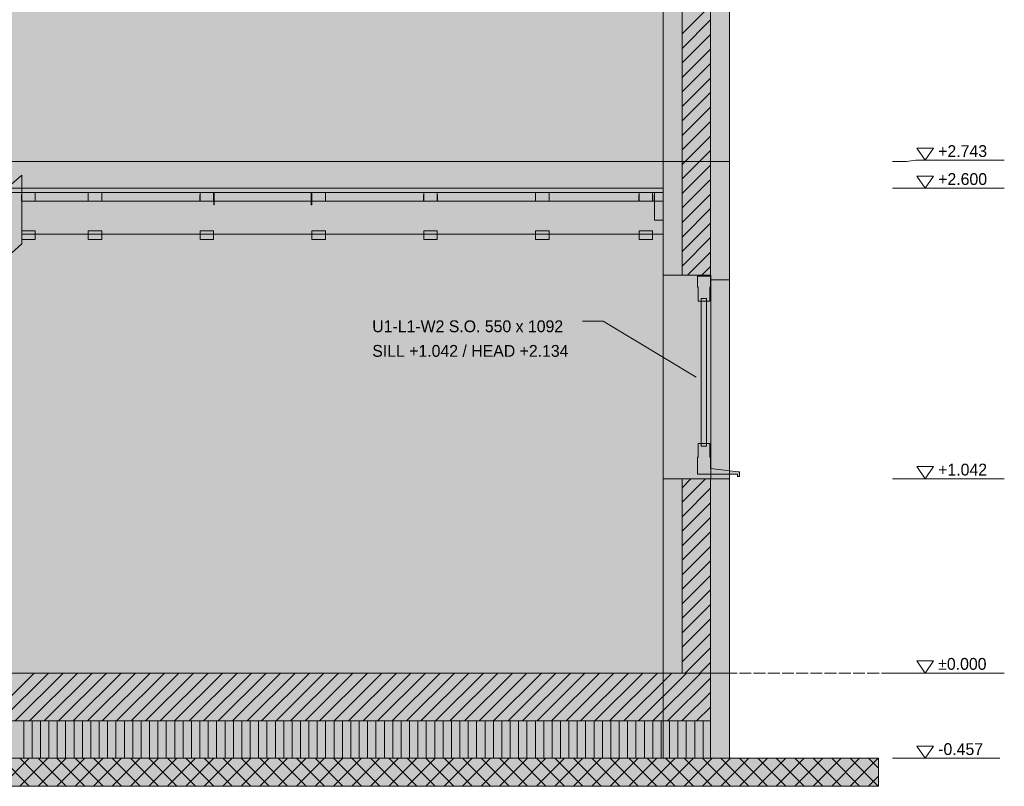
# Model space of a CAD drawing. Header units: millimetres. Extents: x 17 to 413, y 4 to 292.
# Tile 6 of 8: x 167 to 272, y 74 to 156. Entities that reach past the tile are written whole.
import ezdxf

# ---------------------------------------------------------------- set-up
doc = ezdxf.new("R2010")
doc.units = ezdxf.units.MM
doc.linetypes.add('DASHED', pattern=[1.524, 1.27, -0.254])
for name, color, linetype in [('FILL-C_BDBDBF', 7, 'Continuous'), ('FILL-EPS', 7, 'Continuous'), ('FILL-INK', 7, 'Continuous'), ('FILL-LIGHT', 7, 'Continuous'), ('FILL-MASONRY_FILL', 7, 'Continuous'), ('FILL-STEEL_GREY', 7, 'Continuous'), ('FILL-TIMBER', 7, 'Continuous'), ('FILL-WHITE', 7, 'Continuous'), ('LINE-C_BF9E33', 7, 'Continuous'), ('LINE-CORE', 7, 'Continuous'), ('LINE-INK', 7, 'Continuous'), ('LINE-STEEL-DASH', 7, 'DASHED'), ('LINE-STEEL_GREY', 7, 'Continuous'), ('LINE-TIMBER_DK', 7, 'Continuous'), ('TEXT-INK', 7, 'Continuous')]:
    doc.layers.add(name, color=color, linetype=linetype)

msp = doc.modelspace()

# ---------------------------------------------------------------- hatches: boundary and pattern name
at = {"layer": 'FILL-C_BDBDBF', "true_color": 0xbdbdbf}
h = msp.add_hatch(color=256, dxfattribs=at)
h.dxf.hatch_style = 1
h.paths.add_polyline_path([(240.8, 128.82), (238.24, 128.82), (237.75, 128.82), (237.75, 186.72), (240.8, 186.72)])
h = msp.add_hatch(color=256, dxfattribs=at)
h.dxf.hatch_style = 1
h.paths.add_polyline_path([(237.75, 106.98), (238.29, 106.98), (238.41, 106.98), (239.48, 106.98), (240.8, 106.98), (240.8, 77), (240.8, 77), (240.8, 85.72), (240.8, 86.14), (237.75, 86.14)])
at = {"layer": 'FILL-EPS', "true_color": 0xccffff}
h = msp.add_hatch(color=256, dxfattribs=at)
h.dxf.hatch_style = 1
h.paths.add_polyline_path([(235.72, 141.96), (235.72, 143.39), (235.72, 154.09), (235.72, 166.17), (235.72, 182.25), (235.72, 186.72), (237.75, 186.72), (237.75, 128.82), (235.72, 128.82), (235.72, 129.12), (235.72, 141), (235.72, 141.89)])
h = msp.add_hatch(color=256, dxfattribs=at)
h.dxf.hatch_style = 1
h.paths.add_polyline_path([(242.83, 186.72), (242.83, 186.4), (242.83, 186.37), (242.83, 186.29), (242.83, 186.22), (242.83, 185.96), (242.83, 185.67), (242.83, 184.62), (242.83, 182.04), (242.83, 166.85), (242.83, 153.66), (242.83, 141), (242.83, 140.4), (242.83, 140.37), (242.83, 140.28), (242.83, 140.18), (242.83, 140.13), (242.83, 139.99), (242.83, 139.59), (242.83, 139.21), (242.83, 138.91), (242.83, 137.77), (242.83, 132.39), (242.83, 128.32), (241.81, 128.32), (240.82, 128.32), (240.82, 128.56), (240.82, 128.82), (240.8, 128.82), (240.8, 186.72), (242.5, 186.72)])
h = msp.add_hatch(color=256, dxfattribs=at)
h.dxf.hatch_style = 1
h.paths.add_polyline_path([(236.44, 86.14), (235.72, 86.14), (235.72, 89.55), (235.72, 106.98), (237.75, 106.98), (237.75, 86.14), (236.72, 86.14)])
h = msp.add_hatch(color=256, dxfattribs=at)
h.dxf.hatch_style = 1
h.paths.add_polyline_path([(242.83, 106.98), (242.83, 105.51), (242.83, 86.14), (242.83, 77.42), (242.83, 77), (242.73, 77), (240.8, 77), (240.8, 106.98), (241.83, 106.98)])
at = {"layer": 'FILL-INK', "true_color": 0x1a1a1a}
h = msp.add_hatch(color=256, dxfattribs=at)
h.dxf.hatch_style = 1
h.paths.add_polyline_path([(166.88, 136.77), (166.88, 136.74), (166.88, 136.74), (166.85, 136.74), (166.85, 136.77), (166.85, 137.4), (166.85, 137.4), (166.88, 137.4)])
h = msp.add_hatch(color=256, dxfattribs=at)
h.dxf.hatch_style = 1
h.paths.add_polyline_path([(168.34, 136.74), (168.34, 136.74), (168.32, 136.74), (168.32, 136.77), (168.32, 137.4), (168.32, 137.4), (168.34, 137.4), (168.34, 136.77)])
h = msp.add_hatch(color=256, dxfattribs=at)
h.dxf.hatch_style = 1
h.paths.add_polyline_path([(174.03, 136.74), (174.03, 136.74), (174.01, 136.74), (174.01, 136.77), (174.01, 137.4), (174.01, 137.4), (174.03, 137.4), (174.03, 136.77)])
h = msp.add_hatch(color=256, dxfattribs=at)
h.dxf.hatch_style = 1
h.paths.add_polyline_path([(175.49, 136.77), (175.49, 136.74), (175.49, 136.74), (175.47, 136.74), (175.47, 136.77), (175.47, 137.4), (175.47, 137.4), (175.49, 137.4)])
h = msp.add_hatch(color=256, dxfattribs=at)
h.dxf.hatch_style = 1
h.paths.add_polyline_path([(186.03, 136.77), (186.03, 136.74), (186.03, 136.74), (186.01, 136.74), (186.01, 136.77), (186.01, 137.4), (186.01, 137.4), (186.03, 137.4)])
h = msp.add_hatch(color=256, dxfattribs=at)
h.dxf.hatch_style = 1
h.paths.add_polyline_path([(187.49, 136.77), (187.49, 136.74), (187.49, 136.74), (187.47, 136.74), (187.47, 136.77), (187.47, 137.4), (187.47, 137.4), (187.49, 137.4)])
h = msp.add_hatch(color=256, dxfattribs=at)
h.dxf.hatch_style = 1
h.paths.add_polyline_path([(198.03, 136.74), (198.03, 136.74), (198.01, 136.74), (198.01, 136.77), (198.01, 137.4), (198.01, 137.4), (198.03, 137.4), (198.03, 136.77)])
h = msp.add_hatch(color=256, dxfattribs=at)
h.dxf.hatch_style = 1
h.paths.add_polyline_path([(199.49, 136.74), (199.49, 136.74), (199.47, 136.74), (199.47, 136.77), (199.47, 137.4), (199.47, 137.4), (199.49, 137.4), (199.49, 136.77)])
h = msp.add_hatch(color=256, dxfattribs=at)
h.dxf.hatch_style = 1
h.paths.add_polyline_path([(210.03, 136.77), (210.03, 136.74), (210.03, 136.74), (210.01, 136.74), (210.01, 136.77), (210.01, 137.4), (210.01, 137.4), (210.03, 137.4)])
h = msp.add_hatch(color=256, dxfattribs=at)
h.dxf.hatch_style = 1
h.paths.add_polyline_path([(211.49, 136.74), (211.49, 136.74), (211.47, 136.74), (211.47, 136.77), (211.47, 137.4), (211.47, 137.4), (211.49, 137.4), (211.49, 136.77)])
h = msp.add_hatch(color=256, dxfattribs=at)
h.dxf.hatch_style = 1
h.paths.add_polyline_path([(222.03, 136.74), (222.03, 136.74), (222.01, 136.74), (222.01, 136.77), (222.01, 137.4), (222.01, 137.4), (222.03, 137.4), (222.03, 136.77)])
h = msp.add_hatch(color=256, dxfattribs=at)
h.dxf.hatch_style = 1
h.paths.add_polyline_path([(223.49, 136.77), (223.49, 136.74), (223.49, 136.74), (223.47, 136.74), (223.47, 136.77), (223.47, 137.4), (223.47, 137.4), (223.49, 137.4)])
h = msp.add_hatch(color=256, dxfattribs=at)
h.dxf.hatch_style = 1
h.paths.add_polyline_path([(233.14, 136.74), (233.13, 136.74), (233.11, 136.74), (233.11, 136.77), (233.11, 137.4), (233.11, 137.4), (233.14, 137.4), (233.14, 136.77)])
h = msp.add_hatch(color=256, dxfattribs=at)
h.dxf.hatch_style = 1
h.paths.add_polyline_path([(234.6, 136.74), (234.6, 136.74), (234.58, 136.74), (234.58, 136.77), (234.58, 137.4), (234.58, 137.4), (234.6, 137.4), (234.6, 136.77)])
at = {"layer": 'FILL-INK', "true_color": 0x1a1a1f}
h = msp.add_hatch(color=256, dxfattribs=at)
h.dxf.hatch_style = 1
h.paths.add_polyline_path([(239.27, 117.89), (237.88, 118.29), (238.27, 118.94)])
at = {"layer": 'FILL-LIGHT', "true_color": 0xcccccf}
h = msp.add_hatch(color=256, dxfattribs=at)
h.dxf.hatch_style = 1
h.paths.add_polyline_path([(82.89, 81), (71.81, 81), (71.81, 81.33), (71.81, 86.14), (229.71, 86.14), (240.8, 86.14), (240.8, 85.8), (240.8, 81)])
at = {"layer": 'FILL-MASONRY_FILL', "true_color": 0xe0d9cc}
h = msp.add_hatch(color=256, dxfattribs=at)
h.dxf.hatch_style = 1
h.paths.add_polyline_path([(78.82, 74), (53.78, 74), (53.78, 74.36), (53.78, 77), (233.78, 77), (258.83, 77), (258.83, 76.63), (258.83, 74)])
at = {"layer": 'FILL-STEEL_GREY', "true_color": 0x737378}
h = msp.add_hatch(color=256, dxfattribs=at)
h.dxf.hatch_style = 1
h.paths.add_polyline_path([(166.88, 138.09), (166.88, 138.14), (172.19, 138.14), (172.89, 138.14), (177.98, 138.14), (220.89, 138.14), (222.46, 138.14), (235.72, 138.14), (235.72, 137.75), (235.72, 137.7), (234.14, 137.7), (220.89, 137.7), (215.8, 137.7), (172.89, 137.7), (172.19, 137.7), (166.88, 137.7)])
at = {"layer": 'FILL-TIMBER', "true_color": 0xedd6a8}
h = msp.add_hatch(color=256, dxfattribs=at)
h.dxf.hatch_style = 1
h.paths.add_polyline_path([(168.32, 137.7), (168.32, 137.44), (168.32, 136.76), (167.27, 136.76), (166.88, 136.76), (166.88, 137.02), (166.88, 137.7), (167.92, 137.7)])
h = msp.add_hatch(color=256, dxfattribs=at)
h.dxf.hatch_style = 1
h.paths.add_polyline_path([(175.07, 137.7), (175.47, 137.7), (175.47, 137.44), (175.47, 136.76), (174.42, 136.76), (174.03, 136.76), (174.03, 137.02), (174.03, 137.7)])
h = msp.add_hatch(color=256, dxfattribs=at)
h.dxf.hatch_style = 1
h.paths.add_polyline_path([(187.47, 137.7), (187.47, 137.44), (187.47, 136.76), (186.42, 136.76), (186.03, 136.76), (186.03, 137.02), (186.03, 137.7), (187.07, 137.7)])
h = msp.add_hatch(color=256, dxfattribs=at)
h.dxf.hatch_style = 1
h.paths.add_polyline_path([(199.47, 137.7), (199.47, 137.44), (199.47, 136.76), (198.42, 136.76), (198.03, 136.76), (198.03, 137.02), (198.03, 137.7), (199.07, 137.7)])
h = msp.add_hatch(color=256, dxfattribs=at)
h.dxf.hatch_style = 1
h.paths.add_polyline_path([(211.07, 137.7), (211.47, 137.7), (211.47, 137.44), (211.47, 136.76), (210.42, 136.76), (210.03, 136.76), (210.03, 137.02), (210.03, 137.7)])
h = msp.add_hatch(color=256, dxfattribs=at)
h.dxf.hatch_style = 1
h.paths.add_polyline_path([(223.47, 137.7), (223.47, 137.44), (223.47, 136.76), (222.42, 136.76), (222.03, 136.76), (222.03, 137.02), (222.03, 137.7), (223.07, 137.7)])
h = msp.add_hatch(color=256, dxfattribs=at)
h.dxf.hatch_style = 1
h.paths.add_polyline_path([(234.58, 137.7), (234.58, 137.44), (234.58, 136.76), (233.53, 136.76), (233.14, 136.76), (233.14, 137.02), (233.14, 137.7), (234.18, 137.7)])
h = msp.add_hatch(color=256, dxfattribs=at)
h.dxf.hatch_style = 1
h.paths.add_polyline_path([(235.72, 137.7), (235.72, 137.43), (235.72, 134.7), (234.86, 134.7), (234.78, 134.7), (234.78, 134.97), (234.78, 137.7), (235.63, 137.7)])
h = msp.add_hatch(color=256, dxfattribs=at)
h.dxf.hatch_style = 1
h.paths.add_polyline_path([(168.32, 133.58), (168.32, 133.34), (168.32, 132.64), (167.25, 132.64), (166.88, 132.64), (166.88, 132.88), (166.88, 133.58), (167.95, 133.58)])
h = msp.add_hatch(color=256, dxfattribs=at)
h.dxf.hatch_style = 1
h.paths.add_polyline_path([(175.47, 133.58), (175.47, 133.34), (175.47, 132.64), (174.4, 132.64), (174.03, 132.64), (174.03, 132.88), (174.03, 133.58), (175.1, 133.58)])
h = msp.add_hatch(color=256, dxfattribs=at)
h.dxf.hatch_style = 1
h.paths.add_polyline_path([(187.1, 133.58), (187.47, 133.58), (187.47, 133.34), (187.47, 132.64), (186.4, 132.64), (186.03, 132.64), (186.03, 132.88), (186.03, 133.58)])
h = msp.add_hatch(color=256, dxfattribs=at)
h.dxf.hatch_style = 1
h.paths.add_polyline_path([(199.47, 133.58), (199.47, 133.34), (199.47, 132.64), (198.4, 132.64), (198.03, 132.64), (198.03, 132.88), (198.03, 133.58), (199.1, 133.58)])
h = msp.add_hatch(color=256, dxfattribs=at)
h.dxf.hatch_style = 1
h.paths.add_polyline_path([(211.47, 133.58), (211.47, 133.34), (211.47, 132.64), (210.4, 132.64), (210.03, 132.64), (210.03, 132.88), (210.03, 133.58), (211.1, 133.58)])
h = msp.add_hatch(color=256, dxfattribs=at)
h.dxf.hatch_style = 1
h.paths.add_polyline_path([(223.1, 133.58), (223.47, 133.58), (223.47, 133.34), (223.47, 132.64), (222.4, 132.64), (222.03, 132.64), (222.03, 132.88), (222.03, 133.58)])
h = msp.add_hatch(color=256, dxfattribs=at)
h.dxf.hatch_style = 1
h.paths.add_polyline_path([(234.58, 133.58), (234.58, 133.34), (234.58, 132.64), (233.5, 132.64), (233.14, 132.64), (233.14, 132.88), (233.14, 133.58), (234.21, 133.58)])
h = msp.add_hatch(color=256, dxfattribs=at)
h.dxf.hatch_style = 1
h.paths.add_polyline_path([(239.47, 126.02), (239.47, 126.76), (239.47, 127.52), (239.39, 127.52), (239.39, 128.12), (239.39, 128.72), (240.1, 128.72), (240.79, 128.72), (240.79, 128.13), (240.79, 127.52), (240.71, 127.52), (240.71, 126.78), (240.71, 126.02), (240.37, 126.02), (240.37, 126.32), (240.1, 126.32), (239.81, 126.32), (239.81, 126.02)])
h = msp.add_hatch(color=256, dxfattribs=at)
h.dxf.hatch_style = 1
h.paths.add_polyline_path([(240.1, 110.78), (239.81, 110.78), (239.81, 118.25), (239.81, 126.02), (240.08, 126.02), (240.37, 126.02), (240.37, 118.54), (240.37, 110.78)])
h = msp.add_hatch(color=256, dxfattribs=at)
h.dxf.hatch_style = 1
h.paths.add_polyline_path([(239.39, 108.67), (239.39, 109.28), (239.47, 109.28), (239.47, 110.02), (239.47, 110.78), (239.81, 110.78), (239.81, 110.48), (240.09, 110.48), (240.37, 110.48), (240.37, 110.78), (240.71, 110.78), (240.71, 110.04), (240.71, 109.28), (240.79, 109.28), (240.79, 108.68), (240.79, 108.08), (242.3, 107.89), (243.77, 107.72), (243.83, 107.72), (243.89, 107.72), (243.89, 107.48), (243.89, 107.24), (243.79, 107.24), (243.69, 107.24), (243.69, 107.35), (243.69, 107.48), (241.52, 107.48), (239.39, 107.48), (239.39, 107.77), (239.39, 108.08)])
at = {"layer": 'FILL-TIMBER', "true_color": 0xfced9e}
h = msp.add_hatch(color=256, dxfattribs=at)
h.dxf.hatch_style = 1
h.paths.add_polyline_path([(240.8, 77), (82.89, 77), (71.81, 77), (71.81, 77.13), (71.81, 79), (71.81, 79.13), (71.81, 81), (229.71, 81), (240.8, 81), (240.8, 80.87), (240.8, 79), (240.8, 78.87)])
at = {"layer": 'FILL-WHITE', "true_color": 0xffffff}
h = msp.add_hatch(color=256, dxfattribs=at)
h.dxf.hatch_style = 1
h.paths.add_polyline_path([(76.89, 191.9), (147.85, 241.59), (147.85, 241.59), (147.85, 241.59), (147.85, 241.59), (164.75, 241.59), (164.75, 241.59), (164.75, 241.59), (164.75, 241.59), (235.71, 191.9), (235.71, 191.9), (235.71, 191.9), (235.71, 191.9), (235.71, 191.9), (235.71, 191.9), (235.71, 191.9), (235.71, 141), (76.89, 141)])
h.paths.add_polyline_path([(191.43, 158.79), (191.43, 180.14), (177.42, 180.14), (177.42, 158.79)], flags=0)
h = msp.add_hatch(color=256, dxfattribs=at)
h.dxf.hatch_style = 1
h.paths.add_polyline_path([(76.89, 186.72), (77.06, 186.72), (77.06, 186.73), (77.09, 186.72), (77.09, 192.04), (77.09, 192.04), (147.85, 241.59), (147.85, 241.59), (164.75, 241.59), (165.97, 240.74), (165.97, 240.74), (165.97, 240.74), (235.51, 192.04), (235.51, 192.04), (235.51, 192.04), (235.51, 186.72), (235.71, 186.72), (235.71, 141), (235.71, 141), (235.71, 141), (235.71, 141), (76.89, 141)])
h.paths.add_polyline_path([(191.93, 158.79), (191.93, 180.64), (191.9, 180.63), (191.89, 180.64), (176.92, 180.64), (176.92, 158.79)], flags=0)
h = msp.add_hatch(color=256, dxfattribs=at)
h.dxf.hatch_style = 1
h.paths.add_polyline_path([(235.71, 191.9), (242.83, 186.92), (242.83, 141), (235.71, 141)])
h = msp.add_hatch(color=256, dxfattribs=at)
h.dxf.hatch_style = 1
h.paths.add_polyline_path([(235.71, 141), (235.71, 141), (235.71, 186.72), (235.72, 186.72), (235.72, 186.72), (242.83, 186.72), (242.83, 186.72), (242.83, 141), (242.83, 141), (242.83, 141), (242.83, 141), (235.71, 141), (235.71, 141)])
h = msp.add_hatch(color=256, dxfattribs=at)
h.dxf.hatch_style = 1
h.paths.add_polyline_path([(235.72, 141), (235.72, 186.72), (242.83, 186.72), (242.83, 186.72), (242.83, 141), (235.72, 141)])
h = msp.add_hatch(color=256, dxfattribs=at)
h.dxf.hatch_style = 1
h.paths.add_polyline_path([(76.89, 86.14), (76.89, 141), (235.71, 141), (235.71, 141), (235.71, 141), (235.71, 86.14), (76.89, 86.14)])
h = msp.add_hatch(color=256, dxfattribs=at)
h.dxf.hatch_style = 1
h.paths.add_polyline_path([(76.89, 141), (235.71, 141), (235.71, 86.14), (235.71, 86.14), (76.89, 86.14), (76.89, 141)])
h = msp.add_hatch(color=256, dxfattribs=at)
h.dxf.hatch_style = 1
h.paths.add_polyline_path([(235.72, 141), (242.83, 141), (242.83, 86.14), (242.83, 86.14), (242.83, 86.14), (235.72, 86.14), (235.72, 86.14), (235.72, 86.14), (235.71, 86.14), (235.71, 141), (235.71, 141), (235.71, 141), (235.71, 141.04), (235.71, 141.04), (235.71, 141.04)])
h = msp.add_hatch(color=256, dxfattribs=at)
h.dxf.hatch_style = 1
h.paths.add_polyline_path([(235.71, 86.14), (235.71, 86.14), (235.71, 141), (242.83, 141), (242.83, 141), (242.83, 141), (242.83, 141), (242.83, 86.14), (235.71, 86.14), (235.71, 86.14)])
h = msp.add_hatch(color=256, dxfattribs=at)
h.dxf.hatch_style = 1
h.paths.add_polyline_path([(235.71, 141), (235.71, 140.97), (235.71, 140.97)])
h = msp.add_hatch(color=256, dxfattribs=at)
h.dxf.hatch_style = 1
h.paths.add_polyline_path([(235.74, 141), (235.74, 141), (235.71, 141)])
h = msp.add_hatch(color=256, dxfattribs=at)
h.dxf.hatch_style = 1
h.paths.add_polyline_path([(235.72, 86.14), (235.72, 141), (242.83, 141), (242.83, 141), (242.83, 86.14), (235.72, 86.14)])
h = msp.add_hatch(color=256, dxfattribs=at)
h.dxf.hatch_style = 1
h.paths.add_polyline_path([(111.52, 86.14), (111.52, 91.34), (166.88, 139.56), (166.88, 139.56), (166.88, 132.17), (115.56, 86.14), (111.52, 86.14)])
h = msp.add_hatch(color=256, dxfattribs=at)
h.dxf.hatch_style = 1
h.paths.add_polyline_path([(166.88, 139.56), (166.88, 132.17), (115.56, 86.14), (112.94, 86.14), (111.52, 86.14), (111.52, 91.34)])
h = msp.add_hatch(color=256, dxfattribs=at)
h.dxf.hatch_style = 1
h.paths.add_polyline_path([(76.89, 137.7), (76.89, 138.14), (124.89, 138.14), (124.89, 138.14), (172.89, 138.14), (172.89, 138.14), (220.89, 138.14), (220.89, 138.14), (235.72, 138.14), (235.72, 137.7), (220.89, 137.7), (220.89, 137.7), (172.89, 137.7), (172.89, 137.7), (124.89, 137.7), (124.89, 137.7), (76.89, 137.7), (76.89, 137.7), (76.89, 137.7)])
h = msp.add_hatch(color=256, dxfattribs=at)
h.dxf.hatch_style = 1
h.paths.add_polyline_path([(113.9, 138.14), (124.89, 138.14), (124.89, 138.14), (166.88, 138.14), (166.88, 137.7), (166.88, 137.7), (124.89, 137.7), (124.89, 137.7), (113.9, 137.7), (113.9, 138.14)])
h = msp.add_hatch(color=256, dxfattribs=at)
h.dxf.hatch_style = 1
h.paths.add_polyline_path([(166.88, 137.7), (168.32, 137.7), (168.32, 136.76), (166.88, 136.76)])
h = msp.add_hatch(color=256, dxfattribs=at)
h.dxf.hatch_style = 1
h.paths.add_polyline_path([(166.88, 136.76), (166.88, 136.76), (234.78, 136.76), (234.78, 137.7), (235.72, 137.7), (235.72, 133.2), (235.72, 133.2), (235.72, 133.2), (166.88, 133.2), (166.88, 136.76), (166.88, 136.76)])
h = msp.add_hatch(color=256, dxfattribs=at)
h.dxf.hatch_style = 1
h.paths.add_polyline_path([(174.03, 137.7), (175.47, 137.7), (175.47, 136.76), (174.03, 136.76)])
h = msp.add_hatch(color=256, dxfattribs=at)
h.dxf.hatch_style = 1
h.paths.add_polyline_path([(186.03, 137.7), (187.47, 137.7), (187.47, 136.76), (186.03, 136.76)])
h = msp.add_hatch(color=256, dxfattribs=at)
h.dxf.hatch_style = 1
h.paths.add_polyline_path([(187.49, 136.36), (187.49, 136.36), (187.49, 137.7), (187.55, 137.7), (187.55, 137.7), (187.55, 137.7), (187.55, 137.7), (187.55, 136.36), (187.49, 136.36), (187.49, 136.36)])
h = msp.add_hatch(color=256, dxfattribs=at)
h.dxf.hatch_style = 1
h.paths.add_polyline_path([(187.49, 137.7), (187.49, 137.7), (187.55, 137.7), (187.55, 136.36), (187.55, 136.36), (187.55, 136.36), (187.55, 136.36), (187.49, 136.36), (187.49, 137.7), (187.49, 137.7)])
h = msp.add_hatch(color=256, dxfattribs=at)
h.dxf.hatch_style = 1
h.paths.add_polyline_path([(187.55, 137.7), (197.95, 137.7), (197.95, 136.76), (187.55, 136.76)])
h = msp.add_hatch(color=256, dxfattribs=at)
h.dxf.hatch_style = 1
h.paths.add_polyline_path([(197.95, 137.7), (197.95, 136.76), (187.55, 136.76), (187.55, 137.7)])
h = msp.add_hatch(color=256, dxfattribs=at)
h.dxf.hatch_style = 1
h.paths.add_polyline_path([(197.95, 136.36), (197.95, 136.36), (197.95, 137.7), (198.01, 137.7), (198.01, 137.7), (198.01, 137.7), (198.01, 137.7), (198.01, 136.36), (197.95, 136.36), (197.95, 136.36)])
h = msp.add_hatch(color=256, dxfattribs=at)
h.dxf.hatch_style = 1
h.paths.add_polyline_path([(197.95, 137.7), (197.95, 137.7), (198.01, 137.7), (198.01, 136.36), (198.01, 136.36), (198.01, 136.36), (198.01, 136.36), (197.95, 136.36), (197.95, 137.7), (197.95, 137.7)])
h = msp.add_hatch(color=256, dxfattribs=at)
h.dxf.hatch_style = 1
h.paths.add_polyline_path([(198.03, 137.7), (199.47, 137.7), (199.47, 136.76), (198.03, 136.76)])
h = msp.add_hatch(color=256, dxfattribs=at)
h.dxf.hatch_style = 1
h.paths.add_polyline_path([(210.03, 137.7), (211.47, 137.7), (211.47, 136.76), (210.03, 136.76)])
h = msp.add_hatch(color=256, dxfattribs=at)
h.dxf.hatch_style = 1
h.paths.add_polyline_path([(222.03, 137.7), (223.47, 137.7), (223.47, 136.76), (222.03, 136.76)])
h = msp.add_hatch(color=256, dxfattribs=at)
h.dxf.hatch_style = 1
h.paths.add_polyline_path([(233.14, 137.7), (234.58, 137.7), (234.58, 136.76), (233.14, 136.76)])
h = msp.add_hatch(color=256, dxfattribs=at)
h.dxf.hatch_style = 1
h.paths.add_polyline_path([(166.88, 133.2), (166.88, 136.76), (235.72, 136.76), (235.72, 136.76), (235.72, 136.76), (235.72, 133.2), (166.88, 133.2), (166.88, 133.2), (166.88, 133.2)])
h = msp.add_hatch(color=256, dxfattribs=at)
h.dxf.hatch_style = 1
h.paths.add_polyline_path([(166.88, 133.58), (168.32, 133.58), (168.32, 132.64), (166.88, 132.64)])
h = msp.add_hatch(color=256, dxfattribs=at)
h.dxf.hatch_style = 1
h.paths.add_polyline_path([(174.03, 133.58), (175.47, 133.58), (175.47, 132.64), (174.03, 132.64)])
h = msp.add_hatch(color=256, dxfattribs=at)
h.dxf.hatch_style = 1
h.paths.add_polyline_path([(186.03, 133.58), (187.47, 133.58), (187.47, 132.64), (186.03, 132.64)])
h = msp.add_hatch(color=256, dxfattribs=at)
h.dxf.hatch_style = 1
h.paths.add_polyline_path([(198.03, 133.58), (199.47, 133.58), (199.47, 132.64), (198.03, 132.64)])
h = msp.add_hatch(color=256, dxfattribs=at)
h.dxf.hatch_style = 1
h.paths.add_polyline_path([(210.03, 133.58), (211.47, 133.58), (211.47, 132.64), (210.03, 132.64)])
h = msp.add_hatch(color=256, dxfattribs=at)
h.dxf.hatch_style = 1
h.paths.add_polyline_path([(222.03, 133.58), (223.47, 133.58), (223.47, 132.64), (222.03, 132.64)])
h = msp.add_hatch(color=256, dxfattribs=at)
h.dxf.hatch_style = 1
h.paths.add_polyline_path([(233.14, 133.58), (234.58, 133.58), (234.58, 132.64), (233.14, 132.64)])
h = msp.add_hatch(color=256, dxfattribs=at)
h.dxf.hatch_style = 1
h.paths.add_polyline_path([(240.82, 128.82), (240.82, 106.98), (240.82, 106.98), (235.72, 106.98), (235.72, 128.82), (235.72, 128.82)])
h = msp.add_hatch(color=256, dxfattribs=at)
h.dxf.hatch_style = 1
h.paths.add_polyline_path([(242.83, 128.32), (242.83, 106.98), (242.83, 106.98), (240.82, 106.98), (240.82, 128.32), (240.82, 128.32)])
h = msp.add_hatch(color=256, dxfattribs=at)
h.dxf.hatch_style = 1
h.paths.add_polyline_path([(71.81, 86.14), (240.8, 86.14), (240.8, 81), (71.81, 81)])
h = msp.add_hatch(color=256, dxfattribs=at)
h.dxf.hatch_style = 1
h.paths.add_polyline_path([(76.89, 86.14), (235.71, 86.14), (235.71, 86.14), (235.71, 77), (76.89, 77), (76.89, 77)])
h = msp.add_hatch(color=256, dxfattribs=at)
h.dxf.hatch_style = 1
h.paths.add_polyline_path([(76.89, 86.14), (76.89, 86.14), (76.89, 86.14), (78.92, 86.14), (235.71, 86.14), (235.71, 77), (78.92, 77), (78.92, 77), (78.92, 77), (76.89, 77), (76.89, 86.14)])
h = msp.add_hatch(color=256, dxfattribs=at)
h.dxf.hatch_style = 1
h.paths.add_polyline_path([(235.71, 77), (235.71, 77), (235.71, 86.14), (242.83, 86.14), (242.83, 86.14), (242.83, 86.14), (242.83, 86.14), (242.83, 77), (235.71, 77), (235.71, 77)])
h = msp.add_hatch(color=256, dxfattribs=at)
h.dxf.hatch_style = 1
h.paths.add_polyline_path([(240.8, 86.14), (240.8, 77), (235.71, 77), (235.71, 86.14)])
h = msp.add_hatch(color=256, dxfattribs=at)
h.dxf.hatch_style = 1
h.paths.add_polyline_path([(242.83, 86.14), (242.83, 77), (240.8, 77), (240.8, 86.14), (240.8, 86.14)])
h = msp.add_hatch(color=256, dxfattribs=at)
h.dxf.hatch_style = 1
h.paths.add_polyline_path([(240.8, 86.14), (242.83, 86.14), (242.83, 86.14), (242.83, 77), (240.8, 77)])

# ---------------------------------------------------------------- linework, layer by layer
at = {"layer": 'LINE-C_BF9E33', "lineweight": 5}
for p, q in [((167.1, 77), (167.1, 81)), ((168, 77), (168, 81)), ((168.9, 77), (168.9, 81)), ((169.8, 77), (169.8, 81)), ((170.7, 77), (170.7, 81)), ((171.6, 77), (171.6, 81)), ((172.5, 77), (172.5, 81)), ((173.4, 77), (173.4, 81)), ((174.3, 77), (174.3, 81)), ((175.2, 77), (175.2, 81)), ((176.1, 77), (176.1, 81)), ((177, 77), (177, 81)), ((177.9, 77), (177.9, 81)), ((178.8, 77), (178.8, 81)), ((179.7, 77), (179.7, 81)), ((180.6, 77), (180.6, 81)), ((181.5, 77), (181.5, 81)), ((182.4, 77), (182.4, 81)), ((183.3, 77), (183.3, 81)), ((184.2, 77), (184.2, 81)), ((185.1, 77), (185.1, 81)), ((186, 77), (186, 81)), ((186.9, 77), (186.9, 81)), ((187.8, 77), (187.8, 81)), ((188.7, 77), (188.7, 81)), ((189.6, 77), (189.6, 81)), ((190.5, 77), (190.5, 81)), ((191.4, 77), (191.4, 81)), ((192.3, 77), (192.3, 81)), ((193.2, 77), (193.2, 81)), ((194.1, 77), (194.1, 81)), ((195, 77), (195, 81)), ((195.9, 77), (195.9, 81)), ((196.8, 77), (196.8, 81)), ((197.7, 77), (197.7, 81)), ((198.6, 77), (198.6, 81)), ((199.5, 77), (199.5, 81)), ((200.4, 77), (200.4, 81)), ((201.3, 77), (201.3, 81)), ((202.2, 77), (202.2, 81)), ((203.1, 77), (203.1, 81)), ((204, 77), (204, 81)), ((204.9, 77), (204.9, 81)), ((205.8, 77), (205.8, 81)), ((206.7, 77), (206.7, 81)), ((207.6, 77), (207.6, 81)), ((208.5, 77), (208.5, 81)), ((209.4, 77), (209.4, 81)), ((210.3, 77), (210.3, 81)), ((211.2, 77), (211.2, 81)), ((212.1, 77), (212.1, 81)), ((213, 77), (213, 81)), ((213.9, 77), (213.9, 81)), ((214.8, 77), (214.8, 81)), ((215.7, 77), (215.7, 81)), ((216.6, 77), (216.6, 81)), ((217.5, 77), (217.5, 81)), ((218.4, 77), (218.4, 81)), ((219.3, 77), (219.3, 81)), ((220.2, 77), (220.2, 81)), ((221.1, 77), (221.1, 81)), ((222, 77), (222, 81)), ((222.9, 77), (222.9, 81)), ((223.8, 77), (223.8, 81)), ((224.7, 77), (224.7, 81)), ((225.6, 77), (225.6, 81)), ((226.5, 77), (226.5, 81)), ((227.4, 77), (227.4, 81)), ((228.3, 77), (228.3, 81)), ((229.2, 77), (229.2, 81)), ((230.1, 77), (230.1, 81)), ((231, 77), (231, 81)), ((231.9, 77), (231.9, 81)), ((232.8, 77), (232.8, 81)), ((233.7, 77), (233.7, 81)), ((234.6, 77), (234.6, 81)), ((235.5, 77), (235.5, 81)), ((236.4, 77), (236.4, 81)), ((237.3, 77), (237.3, 81)), ((238.2, 77), (238.2, 81)), ((239.1, 77), (239.1, 81)), ((240, 77), (240, 81))]:
    msp.add_line(p, q, dxfattribs=at)
at = {"layer": 'LINE-CORE', "lineweight": 5}
for points in [[(76.89, 191.9), (147.85, 241.59), (147.85, 241.59), (147.85, 241.59), (147.85, 241.59), (164.75, 241.59), (164.75, 241.59), (164.75, 241.59), (164.75, 241.59), (235.71, 191.9), (235.71, 191.9), (235.71, 191.9), (235.71, 191.9), (235.71, 191.9), (235.71, 191.9), (235.71, 191.9), (235.71, 141), (76.89, 141)], [(76.89, 186.72), (77.06, 186.72), (77.06, 186.73), (77.09, 186.72), (77.09, 192.04), (77.09, 192.04), (147.85, 241.59), (147.85, 241.59), (164.75, 241.59), (165.97, 240.74), (165.97, 240.74), (165.97, 240.74), (235.51, 192.04), (235.51, 192.04), (235.51, 192.04), (235.51, 186.72), (235.71, 186.72), (235.71, 141), (235.71, 141), (235.71, 141), (235.71, 141), (76.89, 141)], [(235.71, 191.9), (242.83, 186.92), (242.83, 141), (235.71, 141)], [(235.71, 141), (235.71, 141), (235.71, 186.72), (235.72, 186.72), (235.72, 186.72), (242.83, 186.72), (242.83, 186.72), (242.83, 141), (242.83, 141), (242.83, 141), (242.83, 141), (235.71, 141), (235.71, 141)], [(235.72, 141), (235.72, 186.72), (242.83, 186.72), (242.83, 186.72), (242.83, 141), (235.72, 141)], [(76.89, 86.14), (76.89, 141), (235.71, 141), (235.71, 141), (235.71, 141), (235.71, 86.14), (76.89, 86.14)], [(76.89, 141), (235.71, 141), (235.71, 86.14), (235.71, 86.14), (76.89, 86.14), (76.89, 141)], [(235.72, 141), (242.83, 141), (242.83, 86.14), (242.83, 86.14), (242.83, 86.14), (235.72, 86.14), (235.72, 86.14), (235.72, 86.14), (235.71, 86.14), (235.71, 141), (235.71, 141), (235.71, 141), (235.71, 141.04), (235.71, 141.04), (235.71, 141.04)], [(235.71, 86.14), (235.71, 86.14), (235.71, 141), (242.83, 141), (242.83, 141), (242.83, 141), (242.83, 141), (242.83, 86.14), (235.71, 86.14), (235.71, 86.14)], [(235.71, 141), (235.71, 140.97), (235.71, 140.97)], [(235.74, 141), (235.74, 141), (235.71, 141)], [(235.72, 86.14), (235.72, 141), (242.83, 141), (242.83, 141), (242.83, 86.14), (235.72, 86.14)], [(111.52, 86.14), (111.52, 91.34), (166.88, 139.56), (166.88, 139.56), (166.88, 132.17), (115.56, 86.14), (111.52, 86.14)], [(166.88, 139.56), (166.88, 132.17), (115.56, 86.14), (112.94, 86.14), (111.52, 86.14), (111.52, 91.34)], [(76.89, 137.7), (76.89, 138.14), (124.89, 138.14), (124.89, 138.14), (172.89, 138.14), (172.89, 138.14), (220.89, 138.14), (220.89, 138.14), (235.72, 138.14), (235.72, 137.7), (220.89, 137.7), (220.89, 137.7), (172.89, 137.7), (172.89, 137.7), (124.89, 137.7), (124.89, 137.7), (76.89, 137.7), (76.89, 137.7), (76.89, 137.7)], [(113.9, 138.14), (124.89, 138.14), (124.89, 138.14), (166.88, 138.14), (166.88, 137.7), (166.88, 137.7), (124.89, 137.7), (124.89, 137.7), (113.9, 137.7), (113.9, 138.14)], [(166.88, 137.7), (168.32, 137.7), (168.32, 136.76), (166.88, 136.76)], [(166.88, 136.76), (166.88, 136.76), (234.78, 136.76), (234.78, 137.7), (235.72, 137.7), (235.72, 133.2), (235.72, 133.2), (235.72, 133.2), (166.88, 133.2), (166.88, 136.76), (166.88, 136.76)], [(174.03, 137.7), (175.47, 137.7), (175.47, 136.76), (174.03, 136.76)], [(186.03, 137.7), (187.47, 137.7), (187.47, 136.76), (186.03, 136.76)], [(187.49, 136.36), (187.49, 136.36), (187.49, 137.7), (187.55, 137.7), (187.55, 137.7), (187.55, 137.7), (187.55, 137.7), (187.55, 136.36), (187.49, 136.36), (187.49, 136.36)], [(187.49, 137.7), (187.49, 137.7), (187.55, 137.7), (187.55, 136.36), (187.55, 136.36), (187.55, 136.36), (187.55, 136.36), (187.49, 136.36), (187.49, 137.7), (187.49, 137.7)], [(187.55, 137.7), (197.95, 137.7), (197.95, 136.76), (187.55, 136.76)], [(197.95, 137.7), (197.95, 136.76), (187.55, 136.76), (187.55, 137.7)], [(197.95, 136.36), (197.95, 136.36), (197.95, 137.7), (198.01, 137.7), (198.01, 137.7), (198.01, 137.7), (198.01, 137.7), (198.01, 136.36), (197.95, 136.36), (197.95, 136.36)], [(197.95, 137.7), (197.95, 137.7), (198.01, 137.7), (198.01, 136.36), (198.01, 136.36), (198.01, 136.36), (198.01, 136.36), (197.95, 136.36), (197.95, 137.7), (197.95, 137.7)], [(198.03, 137.7), (199.47, 137.7), (199.47, 136.76), (198.03, 136.76)], [(210.03, 137.7), (211.47, 137.7), (211.47, 136.76), (210.03, 136.76)], [(222.03, 137.7), (223.47, 137.7), (223.47, 136.76), (222.03, 136.76)], [(233.14, 137.7), (234.58, 137.7), (234.58, 136.76), (233.14, 136.76)], [(166.88, 133.2), (166.88, 136.76), (235.72, 136.76), (235.72, 136.76), (235.72, 136.76), (235.72, 133.2), (166.88, 133.2), (166.88, 133.2), (166.88, 133.2)], [(166.88, 133.58), (168.32, 133.58), (168.32, 132.64), (166.88, 132.64)], [(174.03, 133.58), (175.47, 133.58), (175.47, 132.64), (174.03, 132.64)], [(186.03, 133.58), (187.47, 133.58), (187.47, 132.64), (186.03, 132.64)], [(198.03, 133.58), (199.47, 133.58), (199.47, 132.64), (198.03, 132.64)], [(210.03, 133.58), (211.47, 133.58), (211.47, 132.64), (210.03, 132.64)], [(222.03, 133.58), (223.47, 133.58), (223.47, 132.64), (222.03, 132.64)], [(233.14, 133.58), (234.58, 133.58), (234.58, 132.64), (233.14, 132.64)], [(240.82, 128.82), (240.82, 106.98), (240.82, 106.98), (235.72, 106.98), (235.72, 128.82), (235.72, 128.82)], [(242.83, 128.32), (242.83, 106.98), (242.83, 106.98), (240.82, 106.98), (240.82, 128.32), (240.82, 128.32)], [(71.81, 86.14), (240.8, 86.14), (240.8, 81), (71.81, 81)], [(76.89, 86.14), (235.71, 86.14), (235.71, 86.14), (235.71, 77), (76.89, 77), (76.89, 77)], [(76.89, 86.14), (76.89, 86.14), (76.89, 86.14), (78.92, 86.14), (235.71, 86.14), (235.71, 77), (78.92, 77), (78.92, 77), (78.92, 77), (76.89, 77), (76.89, 86.14)], [(235.71, 77), (235.71, 77), (235.71, 86.14), (242.83, 86.14), (242.83, 86.14), (242.83, 86.14), (242.83, 86.14), (242.83, 77), (235.71, 77), (235.71, 77)], [(240.8, 86.14), (240.8, 77), (235.71, 77), (235.71, 86.14)], [(242.83, 86.14), (242.83, 77), (240.8, 77), (240.8, 86.14), (240.8, 86.14)], [(240.8, 86.14), (242.83, 86.14), (242.83, 86.14), (242.83, 77), (240.8, 77)]]:
    msp.add_lwpolyline(points, close=True, dxfattribs=at)
at = {"layer": 'LINE-INK', "lineweight": 5}
for p, q in [((260.33, 141), (261.83, 141)), ((261.83, 141), (262.83, 141.14)), ((262.83, 141.14), (272.32, 141.14)), ((260.33, 138.14), (261.83, 138.14)), ((261.83, 138.14), (262.83, 138.14)), ((262.83, 138.14), (272.32, 138.14)), ((229.27, 123.89), (227.07, 123.89)), ((239.27, 117.89), (229.27, 123.89)), ((260.33, 106.98), (261.83, 106.98)), ((261.83, 106.98), (262.83, 106.98)), ((262.83, 106.98), (272.32, 106.98)), ((260.33, 86.14), (261.83, 86.14)), ((261.83, 86.14), (262.83, 86.14)), ((262.83, 86.14), (272.32, 86.14)), ((260.33, 77), (261.83, 77)), ((261.83, 77), (262.83, 77)), ((262.83, 77), (271.83, 77))]:
    msp.add_line(p, q, dxfattribs=at)
for points in [[(235.72, 141.96), (235.72, 143.39), (235.72, 154.09), (235.72, 166.17), (235.72, 182.25), (235.72, 186.72), (237.75, 186.72), (237.75, 128.82), (235.72, 128.82), (235.72, 129.12), (235.72, 141), (235.72, 141.89)], [(240.8, 128.82), (238.24, 128.82), (237.75, 128.82), (237.75, 186.72), (240.8, 186.72)], [(263.83, 141.14), (262.93, 142.44), (264.73, 142.44)], [(263.83, 138.14), (262.93, 139.44), (264.73, 139.44)], [(166.88, 136.77), (166.88, 136.74), (166.88, 136.74), (166.85, 136.74), (166.85, 136.77), (166.85, 137.4), (166.85, 137.4), (166.88, 137.4)], [(166.88, 138.09), (166.88, 138.14), (172.19, 138.14), (172.89, 138.14), (177.98, 138.14), (220.89, 138.14), (222.46, 138.14), (235.72, 138.14), (235.72, 137.75), (235.72, 137.7), (234.14, 137.7), (220.89, 137.7), (215.8, 137.7), (172.89, 137.7), (172.19, 137.7), (166.88, 137.7)], [(168.32, 137.7), (168.32, 137.44), (168.32, 136.76), (167.27, 136.76), (166.88, 136.76), (166.88, 137.02), (166.88, 137.7), (167.92, 137.7)], [(168.34, 136.74), (168.34, 136.74), (168.32, 136.74), (168.32, 136.77), (168.32, 137.4), (168.32, 137.4), (168.34, 137.4), (168.34, 136.77)], [(174.03, 136.74), (174.03, 136.74), (174.01, 136.74), (174.01, 136.77), (174.01, 137.4), (174.01, 137.4), (174.03, 137.4), (174.03, 136.77)], [(175.07, 137.7), (175.47, 137.7), (175.47, 137.44), (175.47, 136.76), (174.42, 136.76), (174.03, 136.76), (174.03, 137.02), (174.03, 137.7)], [(175.49, 136.77), (175.49, 136.74), (175.49, 136.74), (175.47, 136.74), (175.47, 136.77), (175.47, 137.4), (175.47, 137.4), (175.49, 137.4)], [(186.03, 136.77), (186.03, 136.74), (186.03, 136.74), (186.01, 136.74), (186.01, 136.77), (186.01, 137.4), (186.01, 137.4), (186.03, 137.4)], [(187.47, 137.7), (187.47, 137.44), (187.47, 136.76), (186.42, 136.76), (186.03, 136.76), (186.03, 137.02), (186.03, 137.7), (187.07, 137.7)], [(187.49, 136.77), (187.49, 136.74), (187.49, 136.74), (187.47, 136.74), (187.47, 136.77), (187.47, 137.4), (187.47, 137.4), (187.49, 137.4)], [(198.03, 136.74), (198.03, 136.74), (198.01, 136.74), (198.01, 136.77), (198.01, 137.4), (198.01, 137.4), (198.03, 137.4), (198.03, 136.77)], [(199.47, 137.7), (199.47, 137.44), (199.47, 136.76), (198.42, 136.76), (198.03, 136.76), (198.03, 137.02), (198.03, 137.7), (199.07, 137.7)], [(199.49, 136.74), (199.49, 136.74), (199.47, 136.74), (199.47, 136.77), (199.47, 137.4), (199.47, 137.4), (199.49, 137.4), (199.49, 136.77)], [(210.03, 136.77), (210.03, 136.74), (210.03, 136.74), (210.01, 136.74), (210.01, 136.77), (210.01, 137.4), (210.01, 137.4), (210.03, 137.4)], [(211.07, 137.7), (211.47, 137.7), (211.47, 137.44), (211.47, 136.76), (210.42, 136.76), (210.03, 136.76), (210.03, 137.02), (210.03, 137.7)], [(211.49, 136.74), (211.49, 136.74), (211.47, 136.74), (211.47, 136.77), (211.47, 137.4), (211.47, 137.4), (211.49, 137.4), (211.49, 136.77)], [(222.03, 136.74), (222.03, 136.74), (222.01, 136.74), (222.01, 136.77), (222.01, 137.4), (222.01, 137.4), (222.03, 137.4), (222.03, 136.77)], [(223.47, 137.7), (223.47, 137.44), (223.47, 136.76), (222.42, 136.76), (222.03, 136.76), (222.03, 137.02), (222.03, 137.7), (223.07, 137.7)], [(223.49, 136.77), (223.49, 136.74), (223.49, 136.74), (223.47, 136.74), (223.47, 136.77), (223.47, 137.4), (223.47, 137.4), (223.49, 137.4)], [(233.14, 136.74), (233.13, 136.74), (233.11, 136.74), (233.11, 136.77), (233.11, 137.4), (233.11, 137.4), (233.14, 137.4), (233.14, 136.77)], [(234.58, 137.7), (234.58, 137.44), (234.58, 136.76), (233.53, 136.76), (233.14, 136.76), (233.14, 137.02), (233.14, 137.7), (234.18, 137.7)], [(234.6, 136.74), (234.6, 136.74), (234.58, 136.74), (234.58, 136.77), (234.58, 137.4), (234.58, 137.4), (234.6, 137.4), (234.6, 136.77)], [(235.72, 137.7), (235.72, 137.43), (235.72, 134.7), (234.86, 134.7), (234.78, 134.7), (234.78, 134.97), (234.78, 137.7), (235.63, 137.7)], [(168.32, 133.58), (168.32, 133.34), (168.32, 132.64), (167.25, 132.64), (166.88, 132.64), (166.88, 132.88), (166.88, 133.58), (167.95, 133.58)], [(175.47, 133.58), (175.47, 133.34), (175.47, 132.64), (174.4, 132.64), (174.03, 132.64), (174.03, 132.88), (174.03, 133.58), (175.1, 133.58)], [(187.1, 133.58), (187.47, 133.58), (187.47, 133.34), (187.47, 132.64), (186.4, 132.64), (186.03, 132.64), (186.03, 132.88), (186.03, 133.58)], [(199.47, 133.58), (199.47, 133.34), (199.47, 132.64), (198.4, 132.64), (198.03, 132.64), (198.03, 132.88), (198.03, 133.58), (199.1, 133.58)], [(211.47, 133.58), (211.47, 133.34), (211.47, 132.64), (210.4, 132.64), (210.03, 132.64), (210.03, 132.88), (210.03, 133.58), (211.1, 133.58)], [(223.1, 133.58), (223.47, 133.58), (223.47, 133.34), (223.47, 132.64), (222.4, 132.64), (222.03, 132.64), (222.03, 132.88), (222.03, 133.58)], [(234.58, 133.58), (234.58, 133.34), (234.58, 132.64), (233.5, 132.64), (233.14, 132.64), (233.14, 132.88), (233.14, 133.58), (234.21, 133.58)], [(239.47, 126.02), (239.47, 126.76), (239.47, 127.52), (239.39, 127.52), (239.39, 128.12), (239.39, 128.72), (240.1, 128.72), (240.79, 128.72), (240.79, 128.13), (240.79, 127.52), (240.71, 127.52), (240.71, 126.78), (240.71, 126.02), (240.37, 126.02), (240.37, 126.32), (240.1, 126.32), (239.81, 126.32), (239.81, 126.02)], [(240.1, 110.78), (239.81, 110.78), (239.81, 118.25), (239.81, 126.02), (240.08, 126.02), (240.37, 126.02), (240.37, 118.54), (240.37, 110.78)], [(239.39, 108.67), (239.39, 109.28), (239.47, 109.28), (239.47, 110.02), (239.47, 110.78), (239.81, 110.78), (239.81, 110.48), (240.09, 110.48), (240.37, 110.48), (240.37, 110.78), (240.71, 110.78), (240.71, 110.04), (240.71, 109.28), (240.79, 109.28), (240.79, 108.68), (240.79, 108.08), (242.3, 107.89), (243.77, 107.72), (243.83, 107.72), (243.89, 107.72), (243.89, 107.48), (243.89, 107.24), (243.79, 107.24), (243.69, 107.24), (243.69, 107.35), (243.69, 107.48), (241.52, 107.48), (239.39, 107.48), (239.39, 107.77), (239.39, 108.08)], [(263.83, 106.98), (262.93, 108.28), (264.73, 108.28)], [(236.44, 86.14), (235.72, 86.14), (235.72, 89.55), (235.72, 106.98), (237.75, 106.98), (237.75, 86.14), (236.72, 86.14)], [(239.48, 106.98), (240.8, 106.98), (241.83, 106.98), (242.83, 106.98), (242.83, 105.51), (242.83, 86.14), (242.83, 77.42), (242.83, 77), (242.73, 77), (240.8, 77), (240.8, 77), (240.8, 85.72), (240.8, 86.14), (237.75, 86.14), (236.72, 86.14), (236.44, 86.14), (235.72, 86.14), (235.72, 89.55), (235.72, 106.98), (237.75, 106.98), (238.29, 106.98), (238.41, 106.98)], [(237.75, 106.98), (238.29, 106.98), (238.41, 106.98), (239.48, 106.98), (240.8, 106.98), (240.8, 77), (240.8, 77), (240.8, 85.72), (240.8, 86.14), (237.75, 86.14)], [(242.83, 106.98), (242.83, 105.51), (242.83, 86.14), (242.83, 77.42), (242.83, 77), (242.73, 77), (240.8, 77), (240.8, 106.98), (241.83, 106.98)], [(263.83, 86.14), (262.93, 87.44), (264.73, 87.44)], [(82.89, 81), (71.81, 81), (71.81, 81.33), (71.81, 86.14), (229.71, 86.14), (240.8, 86.14), (240.8, 85.8), (240.8, 81)], [(240.8, 77), (82.89, 77), (71.81, 77), (71.81, 77.13), (71.81, 79), (71.81, 79.13), (71.81, 81), (229.71, 81), (240.8, 81), (240.8, 80.87), (240.8, 79), (240.8, 78.87)], [(263.83, 77), (262.93, 78.3), (264.73, 78.3)], [(78.82, 74), (53.78, 74), (53.78, 74.36), (53.78, 77), (233.78, 77), (258.83, 77), (258.83, 76.63), (258.83, 74)]]:
    msp.add_lwpolyline(points, close=True, dxfattribs=at)
for points in [[(242.83, 166.85), (242.83, 153.66), (242.83, 141), (242.83, 140.4), (242.83, 140.37), (242.83, 140.28), (242.83, 140.18), (242.83, 140.13), (242.83, 139.99), (242.83, 139.59), (242.83, 139.21), (242.83, 138.91), (242.83, 137.77), (242.83, 132.39), (242.83, 128.32), (241.81, 128.32), (240.82, 128.32), (240.82, 128.56), (240.82, 128.82), (240.8, 128.82), (240.8, 186.72)], [(242.83, 166.85), (242.83, 153.66), (242.83, 141), (242.83, 140.4), (242.83, 140.37), (242.83, 140.28), (242.83, 140.18), (242.83, 140.13), (242.83, 139.99), (242.83, 139.59), (242.83, 139.21), (242.83, 138.91), (242.83, 137.77), (242.83, 132.39), (242.83, 128.32), (241.81, 128.32), (240.82, 128.32), (240.82, 128.56), (240.82, 128.82), (240.8, 128.82), (238.24, 128.82), (237.75, 128.82), (235.72, 128.82), (235.72, 129.12), (235.72, 141), (235.72, 141.89), (235.72, 141.96), (235.72, 143.39), (235.72, 154.09), (235.72, 166.17)]]:
    msp.add_lwpolyline(points, dxfattribs=at)
at = {"layer": 'LINE-STEEL-DASH', "lineweight": 5}
msp.add_line((45.78, 86.14), (266.83, 86.14), dxfattribs=at)
at = {"layer": 'LINE-STEEL_GREY', "lineweight": 5}
for p, q in [((237.75, 154.69), (240.8, 157.74)), ((237.75, 153.14), (240.8, 156.19)), ((237.75, 151.58), (240.8, 154.63)), ((237.75, 150.03), (240.8, 153.07)), ((237.75, 148.47), (240.8, 151.52)), ((237.75, 146.92), (240.8, 149.96)), ((237.75, 145.36), (240.8, 148.41)), ((237.75, 143.8), (240.8, 146.85)), ((237.75, 142.25), (240.8, 145.3)), ((237.75, 140.69), (240.8, 143.74)), ((237.75, 139.14), (240.8, 142.19)), ((237.75, 137.58), (240.8, 140.63)), ((237.75, 136.03), (240.8, 139.07)), ((237.75, 134.47), (240.8, 137.52)), ((237.75, 132.91), (240.8, 135.96)), ((237.75, 131.36), (240.8, 134.41)), ((237.75, 129.8), (240.8, 132.85)), ((238.32, 128.82), (240.8, 131.3)), ((239.88, 128.82), (240.8, 129.74)), ((237.75, 104.46), (240.26, 106.98)), ((237.75, 106.02), (238.7, 106.98)), ((237.75, 102.91), (240.8, 105.96)), ((237.75, 101.35), (240.8, 104.4)), ((237.75, 99.8), (240.8, 102.84)), ((237.75, 98.24), (240.8, 101.29)), ((237.75, 96.68), (240.8, 99.73)), ((237.75, 95.13), (240.8, 98.18)), ((237.75, 93.57), (240.8, 96.62)), ((237.75, 92.02), (240.8, 95.07)), ((237.75, 90.46), (240.8, 93.51)), ((237.75, 88.91), (240.8, 91.95)), ((237.75, 87.35), (240.8, 90.4)), ((238.09, 86.14), (240.8, 88.84)), ((239.65, 86.14), (240.8, 87.29)), ((163.06, 81), (168.21, 86.14)), ((164.62, 81), (169.76, 86.14)), ((166.18, 81), (171.32, 86.14)), ((167.73, 81), (172.87, 86.14)), ((169.29, 81), (174.43, 86.14)), ((170.84, 81), (175.99, 86.14)), ((172.4, 81), (177.54, 86.14)), ((173.95, 81), (179.1, 86.14)), ((175.51, 81), (180.65, 86.14)), ((177.06, 81), (182.21, 86.14)), ((178.62, 81), (183.76, 86.14)), ((180.18, 81), (185.32, 86.14)), ((181.73, 81), (186.88, 86.14)), ((183.29, 81), (188.43, 86.14)), ((184.84, 81), (189.99, 86.14)), ((186.4, 81), (191.54, 86.14)), ((187.95, 81), (193.1, 86.14)), ((189.51, 81), (194.65, 86.14)), ((191.07, 81), (196.21, 86.14)), ((192.62, 81), (197.76, 86.14)), ((194.18, 81), (199.32, 86.14)), ((195.73, 81), (200.88, 86.14)), ((197.29, 81), (202.43, 86.14)), ((198.84, 81), (203.99, 86.14)), ((200.4, 81), (205.54, 86.14)), ((201.95, 81), (207.1, 86.14)), ((203.51, 81), (208.65, 86.14)), ((205.07, 81), (210.21, 86.14)), ((206.62, 81), (211.77, 86.14)), ((208.18, 81), (213.32, 86.14)), ((209.73, 81), (214.88, 86.14)), ((211.29, 81), (216.43, 86.14)), ((212.84, 81), (217.99, 86.14)), ((214.4, 81), (219.54, 86.14)), ((215.96, 81), (221.1, 86.14)), ((217.51, 81), (222.66, 86.14)), ((219.07, 81), (224.21, 86.14)), ((220.62, 81), (225.77, 86.14)), ((222.18, 81), (227.32, 86.14)), ((223.73, 81), (228.88, 86.14)), ((225.29, 81), (230.43, 86.14)), ((226.84, 81), (231.99, 86.14)), ((228.4, 81), (233.54, 86.14)), ((229.96, 81), (235.1, 86.14)), ((231.51, 81), (236.66, 86.14)), ((233.07, 81), (238.21, 86.14)), ((234.62, 81), (239.77, 86.14)), ((236.18, 81), (240.8, 85.61)), ((240.8, 85.73), (240.8, 85.73)), ((237.73, 81), (240.8, 84.06)), ((240.8, 84.18), (240.8, 84.18)), ((239.29, 81), (240.8, 82.5)), ((240.8, 82.62), (240.8, 82.62)), ((240.8, 81.07), (240.8, 81.07)), ((240.8, 79.51), (240.8, 79.51)), ((240.8, 77.95), (240.8, 77.95))]:
    msp.add_line(p, q, dxfattribs=at)
at = {"layer": 'LINE-TIMBER_DK', "lineweight": 5}
for p, q in [((164.7, 74), (167.7, 77)), ((164.7, 77), (167.7, 74)), ((166.68, 74), (169.68, 77)), ((166.68, 77), (169.68, 74)), ((168.66, 74), (171.66, 77)), ((168.66, 77), (171.66, 74)), ((170.64, 74), (173.64, 77)), ((170.64, 77), (173.64, 74)), ((172.62, 74), (175.62, 77)), ((172.62, 77), (175.62, 74)), ((174.6, 74), (177.6, 77)), ((174.6, 77), (177.6, 74)), ((176.58, 74), (179.58, 77)), ((176.58, 77), (179.58, 74)), ((178.56, 74), (181.56, 77)), ((178.56, 77), (181.56, 74)), ((180.54, 74), (183.54, 77)), ((180.54, 77), (183.54, 74)), ((182.52, 74), (185.52, 77)), ((182.52, 77), (185.52, 74)), ((184.5, 74), (187.5, 77)), ((184.5, 77), (187.5, 74)), ((186.48, 74), (189.48, 77)), ((186.48, 77), (189.48, 74)), ((188.46, 74), (191.46, 77)), ((188.46, 77), (191.46, 74)), ((190.44, 74), (193.44, 77)), ((190.44, 77), (193.44, 74)), ((192.42, 74), (195.42, 77)), ((192.42, 77), (195.42, 74)), ((194.4, 74), (197.4, 77)), ((194.4, 77), (197.4, 74)), ((196.38, 74), (199.38, 77)), ((196.38, 77), (199.38, 74)), ((198.36, 74), (201.36, 77)), ((198.36, 77), (201.36, 74)), ((200.34, 74), (203.34, 77)), ((200.34, 77), (203.34, 74)), ((202.32, 74), (205.32, 77)), ((202.32, 77), (205.32, 74)), ((204.3, 74), (207.3, 77)), ((204.3, 77), (207.3, 74)), ((206.28, 74), (209.28, 77)), ((206.28, 77), (209.28, 74)), ((208.26, 74), (211.26, 77)), ((208.26, 77), (211.26, 74)), ((210.24, 74), (213.24, 77)), ((210.24, 77), (213.24, 74)), ((212.22, 74), (215.22, 77)), ((212.22, 77), (215.22, 74)), ((214.2, 74), (217.2, 77)), ((214.2, 77), (217.2, 74)), ((216.18, 74), (219.18, 77)), ((216.18, 77), (219.18, 74)), ((218.16, 74), (221.16, 77)), ((218.16, 77), (221.16, 74)), ((220.14, 74), (223.14, 77)), ((220.14, 77), (223.14, 74)), ((222.12, 74), (225.12, 77)), ((222.12, 77), (225.12, 74)), ((224.1, 74), (227.1, 77)), ((224.1, 77), (227.1, 74)), ((226.08, 74), (229.08, 77)), ((226.08, 77), (229.08, 74)), ((228.06, 74), (231.06, 77)), ((228.06, 77), (231.06, 74)), ((230.04, 74), (233.04, 77)), ((230.04, 77), (233.04, 74)), ((232.02, 74), (235.02, 77)), ((232.02, 77), (235.02, 74)), ((234, 74), (237, 77)), ((234, 77), (237, 74)), ((235.98, 74), (238.98, 77)), ((235.98, 77), (238.98, 74)), ((237.96, 74), (240.96, 77)), ((237.96, 77), (240.96, 74)), ((239.94, 74), (242.94, 77)), ((239.94, 77), (242.94, 74)), ((241.92, 74), (244.92, 77)), ((241.92, 77), (244.92, 74)), ((243.9, 74), (246.9, 77)), ((243.9, 77), (246.9, 74)), ((245.88, 74), (248.88, 77)), ((245.88, 77), (248.88, 74)), ((247.86, 74), (250.86, 77)), ((247.86, 77), (250.86, 74)), ((249.84, 74), (252.84, 77)), ((249.84, 77), (252.84, 74)), ((251.82, 74), (254.82, 77)), ((251.82, 77), (254.82, 74)), ((253.8, 74), (256.8, 77)), ((253.8, 77), (256.8, 74)), ((255.78, 74), (258.78, 77)), ((255.78, 77), (258.78, 74)), ((257.76, 77), (258.83, 75.93)), ((257.76, 74), (258.83, 75.07))]:
    msp.add_line(p, q, dxfattribs=at)

# ---------------------------------------------------------------- texts
at = {"layer": 'TEXT-INK'}
for s, p in [('+2.743', (265.23, 141.49)), ('+2.600', (265.23, 138.49)), ('U1-L1-W2 S.O. 550 x 1092', (204.5, 122.7)), ('SILL +1.042 / HEAD +2.134', (204.5, 120.06)), ('+1.042', (265.23, 107.33)), ('±0.000', (265.23, 86.49)), ('-0.457', (265.23, 77.35))]:
    msp.add_text(s, height=1.27, dxfattribs=at).set_placement(p)

doc.saveas('drawing.dxf')
